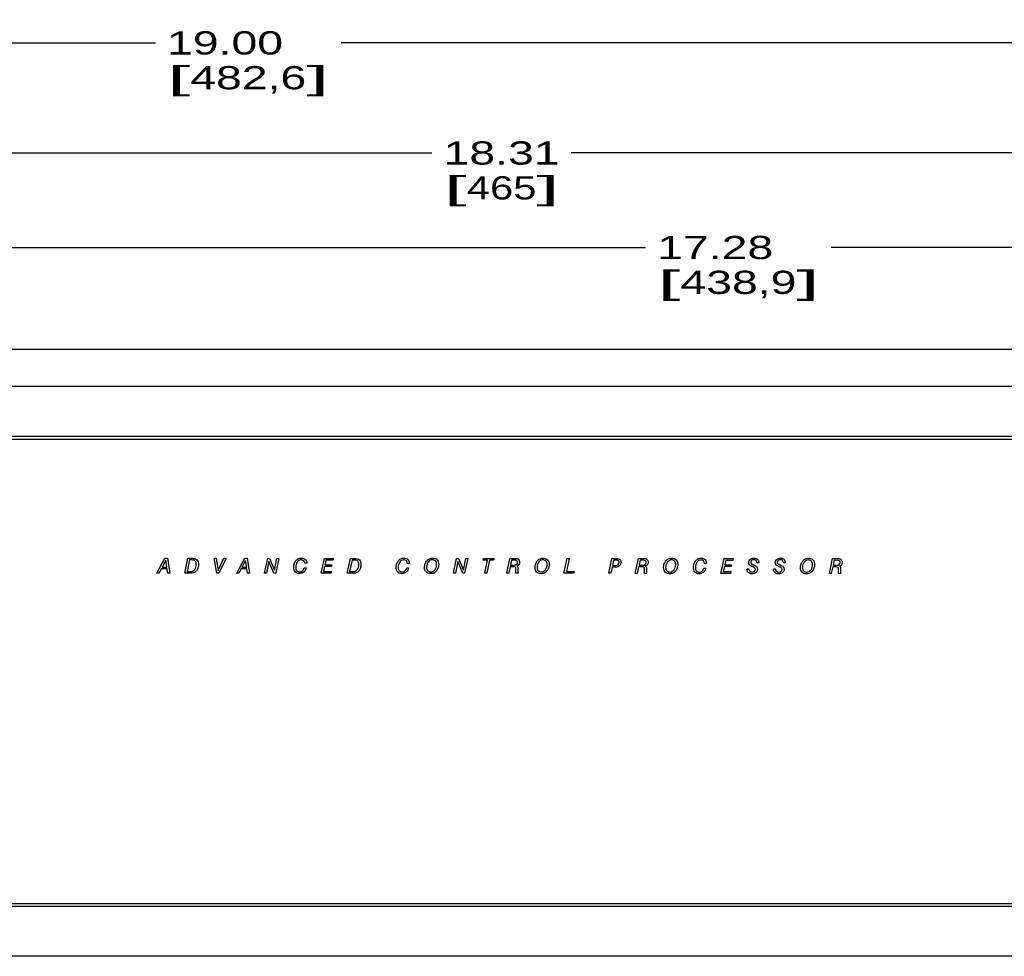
# Paper-space layout 'AV3_1' of a CAD drawing. Header units: inches. Extents: x 0 to 34, y -3.3 to 22.
# Tile 12 of 48: x 13.9 to 19.2, y 5.2 to 10.2. Entities that reach past the tile are written whole.
import ezdxf
from ezdxf.enums import TextEntityAlignment as Align

# ---------------------------------------------------------------- set-up
doc = ezdxf.new("R2010")
doc.units = ezdxf.units.IN
doc.header["$LTSCALE"] = 1.87
doc.header["$MEASUREMENT"] = 0
doc.layers.get('0').update_dxf_attribs({"linetype": 'CONTINUOUS'})
doc.layers.add('DIM', color=7, linetype='CONTINUOUS')
doc.dimstyles.new('DIMSTYLE_1', dxfattribs={"dimtxt": 0.125, "dimasz": 0.18, "dimexe": 0.125, "dimexo": 0.0625, "dimgap": 0.0625, "dimtad": 0, "dimtih": 1, "dimtoh": 1, "dimzin": 4, "dimdsep": 46, "dimtxsty": 'Standard', "dimblk": '_FILLED', "dimblk1": '_FILLED', "dimblk2": '_FILLED', "dimcen": 0.09, "dimadec": 0, "dimazin": 0, "dimtp": 0.01, "dimtm": 0.01, "dimtfac": 1, "dimtofl": 0, "dimtmove": 0, "dimatfit": 3, "dimldrblk": '_FILLED', "dimfxl": 0, "dimtolj": 1, "dimtzin": 4, "dimarcsym": 0})

# ---------------------------------------------------------------- blocks, each defined once
blk = doc.blocks.new('_FILLED')
at = {"color": 0, "linetype": 'ByBlock'}
blk.add_solid([(0, 0), (-1, 0.174), (-1, -0.174)], dxfattribs=at)
blk = doc.blocks.new('*D5')
at = {"layer": 'DIM', "color": 2, "linetype": 'Continuous'}
for p, q in [((6.9527, 8.3751), (6.9527, 10.2105)), ((25.9527, 8.3751), (25.9527, 10.2105)), ((6.9527, 10.0855), (14.5877, 10.0855)), ((25.9527, 10.0855), (15.5877, 10.0855))]:
    blk.add_line(p, q, dxfattribs=at)
at = {"layer": 'DIM', "color": 2, "linetype": 'Continuous', "xscale": 0.18, "yscale": 0.18, "zscale": 0.18, "rotation": 180}
blk.add_blockref('_FILLED', (6.9527, 10.0855), dxfattribs=at)
at = {"layer": 'DIM', "color": 2, "linetype": 'Continuous', "xscale": 0.18, "yscale": 0.18, "zscale": 0.18}
blk.add_blockref('_FILLED', (25.9527, 10.0855), dxfattribs=at)
at = {"layer": 'DIM', "color": 2, "linetype": 'Continuous'}
for s, width, p, p2 in [('19.00', 1.362964, (14.6502, 10.023), (15.2752, 10.023)), ('[', 1.498984, (14.6502, 9.8355), (14.7752, 9.8355)), ('482,6', 1.111027, (14.7752, 9.8355), (15.4002, 9.8355)), (']', 1.498984, (15.4002, 9.8355), (15.5252, 9.8355))]:
    blk.add_text(s, height=0.125, dxfattribs=dict(at, width=width)).set_placement(p, p2, align=Align.FIT)
blk = doc.blocks.new('*D6')
at = {"layer": 'DIM', "color": 2, "linetype": 'Continuous'}
for p, q in [((7.2991, 7.7808), (7.2991, 9.6175)), ((25.6062, 7.7808), (25.6062, 9.6175)), ((7.2991, 9.4925), (16.0777, 9.4925)), ((25.6062, 9.4925), (16.8277, 9.4925))]:
    blk.add_line(p, q, dxfattribs=at)
at = {"layer": 'DIM', "color": 2, "linetype": 'Continuous', "xscale": 0.18, "yscale": 0.18, "zscale": 0.18, "rotation": 180}
blk.add_blockref('_FILLED', (7.2991, 9.4925), dxfattribs=at)
at = {"layer": 'DIM', "color": 2, "linetype": 'Continuous', "xscale": 0.18, "yscale": 0.18, "zscale": 0.18}
blk.add_blockref('_FILLED', (25.6062, 9.4925), dxfattribs=at)
at = {"layer": 'DIM', "color": 2, "linetype": 'Continuous'}
for s, width, p, p2 in [('18.31', 1.363216, (16.1402, 9.43), (16.7652, 9.43)), ('[', 1.498984, (16.1402, 9.2425), (16.2652, 9.2425)), (']', 1.498984, (16.6402, 9.2425), (16.7652, 9.2425))]:
    blk.add_text(s, height=0.125, dxfattribs=dict(at, width=width)).set_placement(p, p2, align=Align.FIT)
blk.add_text('465', height=0.125, dxfattribs=at).set_placement((16.2652, 9.2425), (16.6402, 9.2425), align=Align.FIT)
blk = doc.blocks.new('*D7')
at = {"layer": 'DIM', "color": 2, "linetype": 'Continuous'}
for p, q in [((7.8127, 8.3973), (7.8127, 9.1084)), ((25.0927, 8.3973), (25.0927, 9.1084)), ((7.8127, 8.9834), (17.2286, 8.9834)), ((25.0927, 8.9834), (18.2286, 8.9834))]:
    blk.add_line(p, q, dxfattribs=at)
at = {"layer": 'DIM', "color": 2, "linetype": 'Continuous', "xscale": 0.18, "yscale": 0.18, "zscale": 0.18, "rotation": 180}
blk.add_blockref('_FILLED', (7.8127, 8.9834), dxfattribs=at)
at = {"layer": 'DIM', "color": 2, "linetype": 'Continuous', "xscale": 0.18, "yscale": 0.18, "zscale": 0.18}
blk.add_blockref('_FILLED', (25.0927, 8.9834), dxfattribs=at)
at = {"layer": 'DIM', "color": 2, "linetype": 'Continuous'}
for s, width, p, p2 in [('17.28', 1.249788, (17.2911, 8.9209), (17.9161, 8.9209)), ('[', 1.498984, (17.2911, 8.7334), (17.4161, 8.7334)), ('438,9', 1.111027, (17.4161, 8.7334), (18.0411, 8.7334)), (']', 1.498984, (18.0411, 8.7334), (18.1661, 8.7334))]:
    blk.add_text(s, height=0.125, dxfattribs=dict(at, width=width)).set_placement(p, p2, align=Align.FIT)

psp = doc.layouts.new('AV3_1')

# ---------------------------------------------------------------- linework, layer by layer
at = {"color": 7, "linetype": 'Continuous'}
for p, q in [((25.0927, 8.4348), (7.8127, 8.4348)), ((25.0927, 8.2348), (7.8127, 8.2348)), ((25.0927, 7.9658), (7.8127, 7.9658)), ((25.0927, 5.4348), (7.8127, 5.4348)), ((25.0927, 5.1658), (7.8127, 5.1658))]:
    psp.add_line(p, q, dxfattribs=at)
at = {"color": 3, "linetype": 'Continuous'}
for p, q in [((25.0777, 7.9498), (7.8277, 7.9498)), ((7.8277, 5.4498), (25.0777, 5.4498))]:
    psp.add_line(p, q, dxfattribs=at)
at = {"color": 2, "linetype": 'Continuous'}
for p, q in [((14.5956, 7.2297), (14.6387, 7.3096)), ((14.6437, 7.2986), (14.624, 7.2616)), ((14.6387, 7.3096), (14.652, 7.3096)), ((14.6495, 7.2616), (14.6437, 7.2986)), ((14.652, 7.3096), (14.6653, 7.2297)), ((14.7458, 7.2296), (14.7629, 7.3095)), ((14.7716, 7.3004), (14.7584, 7.2386)), ((14.7629, 7.3095), (14.7857, 7.3095)), ((14.7843, 7.3004), (14.7716, 7.3004)), ((14.9178, 7.2296), (14.9043, 7.3095)), ((14.9043, 7.3095), (14.9148, 7.3095)), ((14.9148, 7.3095), (14.9252, 7.2431)), ((14.9252, 7.2431), (14.957, 7.3095)), ((14.9679, 7.3095), (14.9289, 7.2296)), ((14.957, 7.3095), (14.9679, 7.3095)), ((15.0255, 7.2295), (15.0685, 7.3094)), ((15.0735, 7.2984), (15.0539, 7.2614)), ((15.0685, 7.3094), (15.0819, 7.3094)), ((15.0793, 7.2614), (15.0735, 7.2984)), ((15.0819, 7.3094), (15.0952, 7.2295)), ((15.1756, 7.2294), (15.1925, 7.3093)), ((15.1994, 7.292), (15.1861, 7.2294)), ((15.1925, 7.3093), (15.203, 7.3093)), ((15.2257, 7.2294), (15.1994, 7.292)), ((15.203, 7.3093), (15.229, 7.2463)), ((15.229, 7.2463), (15.2424, 7.3093)), ((15.2528, 7.3093), (15.2359, 7.2294)), ((15.2424, 7.3093), (15.2528, 7.3093)), ((15.4038, 7.2826), (15.3931, 7.2826)), ((15.4812, 7.2293), (15.4981, 7.3092)), ((15.4981, 7.3092), (15.5464, 7.3092)), ((15.5066, 7.2994), (15.5014, 7.2752)), ((15.5014, 7.2752), (15.538, 7.2752)), ((15.5443, 7.2994), (15.5066, 7.2994)), ((15.538, 7.2752), (15.536, 7.2657)), ((15.5464, 7.3092), (15.5443, 7.2994)), ((15.6212, 7.2292), (15.6383, 7.3091)), ((15.647, 7.3), (15.6338, 7.2382)), ((15.6383, 7.3091), (15.6611, 7.3091)), ((15.6597, 7.3), (15.647, 7.3)), ((15.956, 7.2823), (15.9453, 7.2823)), ((16.1933, 7.229), (16.2102, 7.3089)), ((16.2171, 7.2915), (16.2038, 7.229)), ((16.2102, 7.3089), (16.2207, 7.3089)), ((16.2434, 7.2289), (16.2171, 7.2915)), ((16.2207, 7.3089), (16.2467, 7.2458)), ((16.2467, 7.2458), (16.2601, 7.3089)), ((16.2705, 7.3088), (16.2536, 7.2289)), ((16.2601, 7.3089), (16.2705, 7.3088)), ((16.3528, 7.2997), (16.3547, 7.3088)), ((16.3771, 7.2997), (16.3528, 7.2997)), ((16.3547, 7.3088), (16.4119, 7.3088)), ((16.3621, 7.2289), (16.3771, 7.2997)), ((16.3878, 7.2997), (16.3728, 7.2289)), ((16.4099, 7.2997), (16.3878, 7.2997)), ((16.4119, 7.3088), (16.4099, 7.2997)), ((16.4804, 7.2288), (16.4975, 7.3087)), ((16.4975, 7.3087), (16.5249, 7.3087)), ((16.5059, 7.2994), (16.5004, 7.2728)), ((16.5004, 7.2728), (16.5197, 7.2728)), ((16.5247, 7.2993), (16.5059, 7.2994)), ((16.7888, 7.2287), (16.8057, 7.3086)), ((16.8163, 7.3086), (16.8015, 7.2386)), ((16.8057, 7.3086), (16.8163, 7.3086)), ((17.0301, 7.2286), (17.0471, 7.3085)), ((17.0471, 7.3085), (17.0737, 7.3085)), ((17.0559, 7.2994), (17.0499, 7.2712)), ((17.0499, 7.2712), (17.0657, 7.2712)), ((17.0719, 7.2994), (17.0559, 7.2994)), ((17.1731, 7.2285), (17.1903, 7.3084)), ((17.1903, 7.3084), (17.2176, 7.3084)), ((17.1986, 7.299), (17.1931, 7.2725)), ((17.1931, 7.2725), (17.2124, 7.2725)), ((17.2174, 7.299), (17.1986, 7.299)), ((17.5571, 7.2816), (17.5464, 7.2816)), ((17.6345, 7.2283), (17.6514, 7.3082)), ((17.6514, 7.3082), (17.6997, 7.3082)), ((17.6599, 7.2984), (17.6548, 7.2742)), ((17.6548, 7.2742), (17.6913, 7.2742)), ((17.6976, 7.2984), (17.6599, 7.2984)), ((17.6913, 7.2742), (17.6893, 7.2647)), ((17.6997, 7.3082), (17.6976, 7.2984)), ((17.8381, 7.2852), (17.8277, 7.2852)), ((17.9812, 7.2852), (17.9708, 7.2852)), ((18.2185, 7.228), (18.2356, 7.3079)), ((18.2356, 7.3079), (18.263, 7.3079)), ((18.244, 7.2986), (18.2384, 7.272)), ((18.2384, 7.272), (18.2577, 7.272)), ((18.2627, 7.2985), (18.244, 7.2986)), ((14.6072, 7.2297), (14.5956, 7.2297)), ((14.6191, 7.2523), (14.6072, 7.2297)), ((14.651, 7.2523), (14.6191, 7.2523)), ((14.624, 7.2616), (14.6495, 7.2616)), ((14.6546, 7.2297), (14.651, 7.2523)), ((14.6653, 7.2297), (14.6546, 7.2297)), ((14.7757, 7.2296), (14.7458, 7.2296)), ((14.7584, 7.2386), (14.7737, 7.2386)), ((14.9289, 7.2296), (14.9178, 7.2296)), ((15.037, 7.2295), (15.0255, 7.2295)), ((15.049, 7.2521), (15.037, 7.2295)), ((15.0808, 7.2521), (15.049, 7.2521)), ((15.0539, 7.2614), (15.0793, 7.2614)), ((15.0844, 7.2295), (15.0808, 7.2521)), ((15.0952, 7.2295), (15.0844, 7.2295)), ((15.1861, 7.2294), (15.1756, 7.2294)), ((15.2359, 7.2294), (15.2257, 7.2294)), ((15.3896, 7.2578), (15.3997, 7.2578)), ((15.5323, 7.2293), (15.4812, 7.2293)), ((15.4994, 7.2657), (15.4936, 7.2391)), ((15.4936, 7.2391), (15.5344, 7.239)), ((15.536, 7.2657), (15.4994, 7.2657)), ((15.5344, 7.239), (15.5323, 7.2293)), ((15.6511, 7.2292), (15.6212, 7.2292)), ((15.6338, 7.2382), (15.6491, 7.2382)), ((15.9417, 7.2575), (15.9519, 7.2575)), ((16.2038, 7.229), (16.1933, 7.229)), ((16.2536, 7.2289), (16.2434, 7.2289)), ((16.3728, 7.2289), (16.3621, 7.2289)), ((16.4908, 7.2288), (16.4804, 7.2288)), ((16.4983, 7.2635), (16.4908, 7.2288)), ((16.5154, 7.2635), (16.4983, 7.2635)), ((16.5292, 7.2409), (16.5299, 7.2499)), ((16.5425, 7.2288), (16.5299, 7.2288)), ((16.541, 7.2517), (16.5405, 7.2437)), ((16.8408, 7.2287), (16.7888, 7.2287)), ((16.8015, 7.2386), (16.8429, 7.2385)), ((16.8429, 7.2385), (16.8408, 7.2287)), ((17.0407, 7.2286), (17.0301, 7.2286)), ((17.0479, 7.262), (17.0407, 7.2286)), ((17.0649, 7.262), (17.0479, 7.262)), ((17.1835, 7.2285), (17.1731, 7.2285)), ((17.1911, 7.2632), (17.1835, 7.2285)), ((17.2082, 7.2632), (17.1911, 7.2632)), ((17.2219, 7.2406), (17.2226, 7.2496)), ((17.2353, 7.2285), (17.2226, 7.2285)), ((17.2337, 7.2513), (17.2333, 7.2434)), ((17.5429, 7.2568), (17.5531, 7.2568)), ((17.6856, 7.2283), (17.6345, 7.2283)), ((17.6527, 7.2648), (17.6469, 7.2381)), ((17.6469, 7.2381), (17.6877, 7.238)), ((17.6893, 7.2647), (17.6527, 7.2648)), ((17.6877, 7.238), (17.6856, 7.2283)), ((17.7748, 7.253), (17.7849, 7.253)), ((17.9179, 7.253), (17.9279, 7.253)), ((18.2288, 7.228), (18.2185, 7.228)), ((18.2364, 7.2627), (18.2288, 7.228)), ((18.2535, 7.2627), (18.2364, 7.2627)), ((18.2673, 7.2401), (18.2679, 7.2491)), ((18.2806, 7.228), (18.268, 7.228)), ((18.279, 7.2508), (18.2786, 7.2429))]:
    psp.add_line(p, q, dxfattribs=at)
for points, knots in [([(14.7737, 7.2386), (14.7791, 7.2386), (14.7889, 7.2386), (14.8005, 7.248), (14.8065, 7.2613), (14.8088, 7.2773), (14.8057, 7.298), (14.7906, 7.3004), (14.7843, 7.3004)], [0, 0, 0, 0, 0.167928, 0.288862, 0.440452, 0.606936, 0.803024, 1, 1, 1, 1]), ([(14.7857, 7.3095), (14.7947, 7.3095), (14.8156, 7.3058), (14.8207, 7.2784), (14.8179, 7.2582), (14.8114, 7.2449), (14.8042, 7.2374), (14.7976, 7.2329), (14.788, 7.2296), (14.7803, 7.2296), (14.7757, 7.2296)], [0, 0, 0, 0, 0.212931, 0.422296, 0.572126, 0.704966, 0.761576, 0.818894, 0.89097, 1, 1, 1, 1]), ([(15.3997, 7.2578), (15.3979, 7.2493), (15.3893, 7.2328), (15.3637, 7.2239), (15.3366, 7.2335), (15.3315, 7.2574), (15.3331, 7.271), (15.3342, 7.2756)], [0, 0, 0, 0, 0.223637, 0.437817, 0.648483, 0.8777, 1, 1, 1, 1]), ([(15.3342, 7.2756), (15.3345, 7.2769), (15.3365, 7.2838), (15.3424, 7.2959), (15.3561, 7.3083), (15.3755, 7.3126), (15.3981, 7.3065), (15.4034, 7.2901), (15.4038, 7.2826)], [0, 0, 0, 0, 0.039642, 0.211252, 0.38656, 0.561233, 0.779493, 1, 1, 1, 1]), ([(15.3931, 7.2826), (15.3929, 7.2875), (15.3892, 7.2984), (15.3738, 7.3024), (15.36, 7.2992), (15.3504, 7.289), (15.3447, 7.2759), (15.3432, 7.2655), (15.3433, 7.2594), (15.3434, 7.2584)], [0, 0, 0, 0, 0.169455, 0.342069, 0.486968, 0.637481, 0.801153, 0.966463, 1, 1, 1, 1]), ([(15.6491, 7.2382), (15.6545, 7.2382), (15.6643, 7.2382), (15.6759, 7.2476), (15.6819, 7.2609), (15.6842, 7.2769), (15.6811, 7.2976), (15.666, 7.3), (15.6597, 7.3)], [0, 0, 0, 0, 0.167928, 0.288862, 0.440452, 0.606936, 0.803024, 1, 1, 1, 1]), ([(15.6611, 7.3091), (15.6701, 7.3091), (15.691, 7.3054), (15.6961, 7.278), (15.6933, 7.2578), (15.6868, 7.2445), (15.6796, 7.237), (15.673, 7.2325), (15.6634, 7.2292), (15.6557, 7.2292), (15.6511, 7.2292)], [0, 0, 0, 0, 0.212931, 0.422296, 0.572126, 0.704966, 0.761576, 0.818894, 0.89097, 1, 1, 1, 1]), ([(15.9519, 7.2575), (15.9501, 7.249), (15.9415, 7.2326), (15.9159, 7.2236), (15.8888, 7.2332), (15.8836, 7.2572), (15.8853, 7.2707), (15.8864, 7.2753)], [0, 0, 0, 0, 0.223637, 0.437817, 0.648483, 0.8777, 1, 1, 1, 1]), ([(15.8864, 7.2753), (15.8867, 7.2766), (15.8886, 7.2835), (15.8946, 7.2956), (15.9083, 7.3081), (15.9277, 7.3123), (15.9503, 7.3062), (15.9555, 7.2898), (15.956, 7.2823)], [0, 0, 0, 0, 0.039642, 0.211252, 0.38656, 0.561233, 0.779493, 1, 1, 1, 1]), ([(15.9453, 7.2823), (15.9451, 7.2873), (15.9414, 7.2982), (15.926, 7.3022), (15.9122, 7.2989), (15.9026, 7.2887), (15.8969, 7.2757), (15.8954, 7.2653), (15.8955, 7.2592), (15.8956, 7.2582)], [0, 0, 0, 0, 0.169455, 0.342069, 0.486968, 0.637481, 0.801153, 0.966463, 1, 1, 1, 1]), ([(16.0375, 7.2607), (16.0375, 7.2674), (16.04, 7.2806), (16.0492, 7.2975), (16.0639, 7.3088), (16.0838, 7.3128), (16.1088, 7.3049), (16.1139, 7.2851), (16.1137, 7.2753), (16.1137, 7.2746)], [0, 0, 0, 0, 0.155813, 0.309889, 0.441385, 0.576364, 0.776285, 0.984345, 1, 1, 1, 1]), ([(16.1137, 7.2746), (16.1135, 7.2685), (16.1108, 7.2562), (16.1018, 7.2399), (16.0871, 7.2289), (16.0674, 7.225), (16.0477, 7.2312), (16.0386, 7.2469), (16.0375, 7.2559), (16.0375, 7.2607)], [0, 0, 0, 0, 0.14559, 0.305982, 0.438794, 0.577019, 0.783238, 0.884284, 1, 1, 1, 1]), ([(16.0802, 7.3017), (16.076, 7.3017), (16.0678, 7.2998), (16.057, 7.2908), (16.0503, 7.2771), (16.0472, 7.2603), (16.0515, 7.2409), (16.0652, 7.2361), (16.0717, 7.2361), (16.0721, 7.2361)], [0, 0, 0, 0, 0.128284, 0.260394, 0.426243, 0.598951, 0.80057, 0.987701, 1, 1, 1, 1]), ([(16.0721, 7.2361), (16.0757, 7.2363), (16.0831, 7.2381), (16.0936, 7.2463), (16.1008, 7.2603), (16.1041, 7.2776), (16.0993, 7.2971), (16.0863, 7.3016), (16.0802, 7.3017)], [0, 0, 0, 0, 0.113327, 0.241195, 0.418465, 0.608838, 0.809274, 1, 1, 1, 1]), ([(16.5197, 7.2728), (16.5246, 7.2728), (16.5348, 7.2742), (16.5404, 7.287), (16.5362, 7.2985), (16.5284, 7.2993), (16.5247, 7.2993)], [0, 0, 0, 0, 0.312363, 0.57494, 0.766858, 1, 1, 1, 1]), ([(16.5249, 7.3087), (16.5283, 7.3087), (16.5341, 7.3087), (16.5423, 7.3054), (16.5483, 7.2986), (16.5503, 7.2875), (16.5474, 7.2746), (16.5393, 7.2688), (16.5351, 7.2673)], [0, 0, 0, 0, 0.161252, 0.26881, 0.412726, 0.566755, 0.788334, 1, 1, 1, 1]), ([(16.6328, 7.2605), (16.6328, 7.2671), (16.6353, 7.2803), (16.6445, 7.2972), (16.6592, 7.3085), (16.6791, 7.3126), (16.7041, 7.3046), (16.7091, 7.2848), (16.709, 7.275), (16.709, 7.2744)], [0, 0, 0, 0, 0.155813, 0.309889, 0.441385, 0.576364, 0.776285, 0.984345, 1, 1, 1, 1]), ([(16.709, 7.2744), (16.7088, 7.2682), (16.7061, 7.2559), (16.6971, 7.2397), (16.6824, 7.2286), (16.6627, 7.2247), (16.643, 7.231), (16.6339, 7.2466), (16.6328, 7.2557), (16.6328, 7.2605)], [0, 0, 0, 0, 0.14559, 0.305981, 0.438793, 0.577017, 0.783236, 0.884284, 1, 1, 1, 1]), ([(16.6755, 7.3014), (16.6713, 7.3014), (16.663, 7.2995), (16.6523, 7.2905), (16.6456, 7.2768), (16.6424, 7.2601), (16.6468, 7.2406), (16.6605, 7.2358), (16.667, 7.2359), (16.6674, 7.2359)], [0, 0, 0, 0, 0.128284, 0.260394, 0.426243, 0.598951, 0.80057, 0.987701, 1, 1, 1, 1]), ([(16.6674, 7.2359), (16.671, 7.236), (16.6783, 7.2378), (16.6889, 7.246), (16.6961, 7.2601), (16.6994, 7.2773), (16.6946, 7.2968), (16.6815, 7.3013), (16.6755, 7.3014)], [0, 0, 0, 0, 0.113327, 0.241195, 0.418465, 0.608838, 0.809274, 1, 1, 1, 1]), ([(17.0737, 7.3085), (17.0795, 7.3085), (17.0925, 7.3056), (17.0983, 7.286), (17.0901, 7.2643), (17.073, 7.262), (17.0649, 7.262)], [0, 0, 0, 0, 0.221557, 0.431892, 0.693761, 1, 1, 1, 1]), ([(17.0657, 7.2712), (17.0709, 7.2712), (17.0821, 7.2723), (17.0868, 7.286), (17.0836, 7.2983), (17.0755, 7.2994), (17.0719, 7.2994)], [0, 0, 0, 0, 0.316991, 0.583405, 0.780781, 1, 1, 1, 1]), ([(17.2124, 7.2725), (17.2173, 7.2725), (17.2276, 7.2739), (17.2331, 7.2866), (17.2289, 7.2982), (17.2211, 7.299), (17.2174, 7.299)], [0, 0, 0, 0, 0.312363, 0.57494, 0.766858, 1, 1, 1, 1]), ([(17.2176, 7.3084), (17.221, 7.3084), (17.2268, 7.3084), (17.235, 7.305), (17.241, 7.2983), (17.243, 7.2872), (17.2401, 7.2743), (17.232, 7.2685), (17.2278, 7.267)], [0, 0, 0, 0, 0.161252, 0.26881, 0.412726, 0.566755, 0.788334, 1, 1, 1, 1]), ([(17.3255, 7.2601), (17.3255, 7.2668), (17.328, 7.28), (17.3372, 7.2969), (17.3519, 7.3082), (17.3718, 7.3122), (17.3968, 7.3043), (17.4019, 7.2845), (17.4017, 7.2747), (17.4017, 7.274)], [0, 0, 0, 0, 0.155813, 0.309889, 0.441385, 0.576364, 0.776285, 0.984345, 1, 1, 1, 1]), ([(17.4017, 7.274), (17.4015, 7.2679), (17.3988, 7.2556), (17.3898, 7.2393), (17.3751, 7.2283), (17.3554, 7.2244), (17.3357, 7.2306), (17.3266, 7.2463), (17.3255, 7.2553), (17.3255, 7.2601)], [0, 0, 0, 0, 0.14559, 0.305983, 0.438795, 0.57702, 0.78324, 0.884285, 1, 1, 1, 1]), ([(17.3682, 7.3011), (17.364, 7.3011), (17.3558, 7.2992), (17.345, 7.2902), (17.3383, 7.2765), (17.3352, 7.2597), (17.3395, 7.2403), (17.3532, 7.2355), (17.3597, 7.2355), (17.3601, 7.2356)], [0, 0, 0, 0, 0.128284, 0.260394, 0.426243, 0.598951, 0.80057, 0.987701, 1, 1, 1, 1]), ([(17.3601, 7.2356), (17.3637, 7.2357), (17.3711, 7.2375), (17.3816, 7.2457), (17.3888, 7.2597), (17.3921, 7.277), (17.3873, 7.2965), (17.3743, 7.301), (17.3682, 7.3011)], [0, 0, 0, 0, 0.113327, 0.241195, 0.418465, 0.608838, 0.809274, 1, 1, 1, 1]), ([(17.5531, 7.2568), (17.5512, 7.2483), (17.5426, 7.2318), (17.5171, 7.2229), (17.49, 7.2325), (17.4848, 7.2564), (17.4864, 7.27), (17.4875, 7.2746)], [0, 0, 0, 0, 0.223637, 0.437817, 0.648483, 0.8777, 1, 1, 1, 1]), ([(17.4875, 7.2746), (17.4878, 7.2759), (17.4898, 7.2828), (17.4957, 7.2949), (17.5094, 7.3074), (17.5288, 7.3116), (17.5514, 7.3055), (17.5567, 7.2891), (17.5571, 7.2816)], [0, 0, 0, 0, 0.039642, 0.211252, 0.38656, 0.561233, 0.779493, 1, 1, 1, 1]), ([(17.5464, 7.2816), (17.5462, 7.2865), (17.5425, 7.2974), (17.5271, 7.3014), (17.5133, 7.2982), (17.5037, 7.288), (17.498, 7.2749), (17.4965, 7.2645), (17.4967, 7.2584), (17.4967, 7.2574)], [0, 0, 0, 0, 0.169455, 0.342069, 0.486968, 0.637481, 0.801153, 0.966463, 1, 1, 1, 1]), ([(17.8058, 7.2641), (17.7995, 7.2668), (17.7876, 7.2708), (17.7822, 7.289), (17.7906, 7.307), (17.8088, 7.3112), (17.8208, 7.3096), (17.8248, 7.308)], [0, 0, 0, 0, 0.239394, 0.392359, 0.607112, 0.85277, 1, 1, 1, 1]), ([(17.8111, 7.2736), (17.817, 7.271), (17.8278, 7.2667), (17.8337, 7.2489), (17.8249, 7.2292), (17.8048, 7.2246), (17.7919, 7.2268), (17.7879, 7.2287)], [0, 0, 0, 0, 0.215965, 0.35901, 0.588748, 0.849054, 1, 1, 1, 1]), ([(17.8277, 7.2856), (17.8277, 7.2897), (17.8252, 7.2994), (17.8112, 7.3023), (17.7988, 7.2998), (17.7945, 7.2918), (17.7946, 7.2883)], [0, 0, 0, 0, 0.258025, 0.526648, 0.787021, 1, 1, 1, 1]), ([(17.7946, 7.2883), (17.7946, 7.2881), (17.7948, 7.2855), (17.7983, 7.2792), (17.8054, 7.2761), (17.81, 7.274), (17.8111, 7.2736)], [0, 0, 0, 0, 0.02225, 0.345349, 0.847097, 1, 1, 1, 1]), ([(17.8248, 7.308), (17.8272, 7.307), (17.8348, 7.3024), (17.8381, 7.2925), (17.8381, 7.2862)], [0, 0, 0, 0, 0.290148, 1, 1, 1, 1]), ([(17.9488, 7.2641), (17.9425, 7.2667), (17.9307, 7.2708), (17.9253, 7.2889), (17.9336, 7.307), (17.9519, 7.3112), (17.9639, 7.3095), (17.9679, 7.3079)], [0, 0, 0, 0, 0.239394, 0.392359, 0.607112, 0.85277, 1, 1, 1, 1]), ([(17.9542, 7.2735), (17.96, 7.2709), (17.9709, 7.2666), (17.9768, 7.2488), (17.968, 7.2291), (17.9479, 7.2245), (17.935, 7.2268), (17.931, 7.2286)], [0, 0, 0, 0, 0.215965, 0.35901, 0.588748, 0.849054, 1, 1, 1, 1]), ([(17.9708, 7.2855), (17.9708, 7.2897), (17.9682, 7.2994), (17.9543, 7.3022), (17.9419, 7.2997), (17.9376, 7.2917), (17.9377, 7.2883)], [0, 0, 0, 0, 0.258025, 0.526648, 0.787021, 1, 1, 1, 1]), ([(17.9377, 7.2883), (17.9377, 7.2881), (17.9379, 7.2854), (17.9414, 7.2792), (17.9485, 7.276), (17.9531, 7.274), (17.9542, 7.2735)], [0, 0, 0, 0, 0.022252, 0.345477, 0.847083, 1, 1, 1, 1]), ([(17.9679, 7.3079), (17.9703, 7.307), (17.9779, 7.3024), (17.9812, 7.2925), (17.9812, 7.2861)], [0, 0, 0, 0, 0.290148, 1, 1, 1, 1]), ([(18.0627, 7.2598), (18.0628, 7.2665), (18.0652, 7.2797), (18.0745, 7.2965), (18.0891, 7.3078), (18.109, 7.3119), (18.134, 7.3039), (18.1391, 7.2842), (18.139, 7.2744), (18.1389, 7.2737)], [0, 0, 0, 0, 0.155813, 0.309889, 0.441385, 0.576364, 0.776285, 0.984345, 1, 1, 1, 1]), ([(18.1389, 7.2737), (18.1387, 7.2676), (18.1361, 7.2552), (18.127, 7.239), (18.1123, 7.228), (18.0926, 7.2241), (18.0729, 7.2303), (18.0638, 7.246), (18.0627, 7.255), (18.0627, 7.2598)], [0, 0, 0, 0, 0.14559, 0.305981, 0.438793, 0.577017, 0.783236, 0.884284, 1, 1, 1, 1]), ([(18.1054, 7.3007), (18.1012, 7.3008), (18.093, 7.2988), (18.0822, 7.2899), (18.0755, 7.2761), (18.0724, 7.2594), (18.0767, 7.2399), (18.0905, 7.2351), (18.0969, 7.2352), (18.0973, 7.2352)], [0, 0, 0, 0, 0.128284, 0.260394, 0.426243, 0.598951, 0.80057, 0.987701, 1, 1, 1, 1]), ([(18.0973, 7.2352), (18.1009, 7.2353), (18.1083, 7.2372), (18.1189, 7.2453), (18.126, 7.2594), (18.1293, 7.2766), (18.1245, 7.2961), (18.1115, 7.3007), (18.1054, 7.3007)], [0, 0, 0, 0, 0.113327, 0.241195, 0.418465, 0.608838, 0.809274, 1, 1, 1, 1]), ([(18.2577, 7.272), (18.2627, 7.272), (18.2729, 7.2734), (18.2785, 7.2862), (18.2742, 7.2977), (18.2664, 7.2985), (18.2627, 7.2985)], [0, 0, 0, 0, 0.312363, 0.57494, 0.766858, 1, 1, 1, 1]), ([(18.263, 7.3079), (18.2664, 7.3079), (18.2721, 7.3079), (18.2804, 7.3046), (18.2864, 7.2978), (18.2883, 7.2867), (18.2855, 7.2738), (18.2774, 7.268), (18.2732, 7.2665)], [0, 0, 0, 0, 0.161252, 0.26881, 0.412726, 0.566755, 0.788334, 1, 1, 1, 1]), ([(15.3434, 7.2584), (15.3437, 7.2526), (15.3466, 7.2407), (15.3644, 7.234), (15.3819, 7.2406), (15.3875, 7.2518), (15.3896, 7.2578)], [0, 0, 0, 0, 0.242908, 0.493524, 0.722884, 1, 1, 1, 1]), ([(15.8956, 7.2582), (15.8959, 7.2523), (15.8988, 7.2404), (15.9166, 7.2337), (15.9341, 7.2404), (15.9397, 7.2515), (15.9417, 7.2575)], [0, 0, 0, 0, 0.242908, 0.493524, 0.722884, 1, 1, 1, 1]), ([(16.5299, 7.2499), (16.5299, 7.2503), (16.53, 7.2513), (16.5301, 7.2552), (16.5281, 7.2641), (16.5194, 7.2635), (16.5154, 7.2635)], [0, 0, 0, 0, 0.050412, 0.125753, 0.498493, 1, 1, 1, 1]), ([(16.5299, 7.2288), (16.5296, 7.2298), (16.529, 7.2317), (16.5288, 7.2346), (16.529, 7.2376), (16.5291, 7.2397), (16.5292, 7.2409)], [0, 0, 0, 0, 0.246042, 0.493203, 0.701932, 1, 1, 1, 1]), ([(16.5351, 7.2673), (16.537, 7.2663), (16.5408, 7.263), (16.5411, 7.2572), (16.5411, 7.2534), (16.541, 7.2522), (16.541, 7.2517)], [0, 0, 0, 0, 0.358139, 0.782665, 0.91422, 1, 1, 1, 1]), ([(16.5405, 7.2437), (16.5405, 7.2427), (16.5404, 7.2411), (16.5403, 7.2377), (16.5403, 7.2342), (16.5417, 7.2316), (16.5425, 7.2309)], [0, 0, 0, 0, 0.212746, 0.376176, 0.762073, 1, 1, 1, 1]), ([(17.2226, 7.2496), (17.2226, 7.25), (17.2227, 7.251), (17.2229, 7.2549), (17.2208, 7.2638), (17.2121, 7.2632), (17.2082, 7.2632)], [0, 0, 0, 0, 0.050412, 0.125753, 0.498493, 1, 1, 1, 1]), ([(17.2226, 7.2285), (17.2223, 7.2294), (17.2217, 7.2314), (17.2215, 7.2343), (17.2217, 7.2373), (17.2218, 7.2394), (17.2219, 7.2406)], [0, 0, 0, 0, 0.246042, 0.493203, 0.701932, 1, 1, 1, 1]), ([(17.2278, 7.267), (17.2297, 7.266), (17.2335, 7.2626), (17.2338, 7.2569), (17.2338, 7.2531), (17.2337, 7.2518), (17.2337, 7.2513)], [0, 0, 0, 0, 0.358139, 0.782665, 0.91422, 1, 1, 1, 1]), ([(17.2333, 7.2434), (17.2332, 7.2424), (17.2331, 7.2408), (17.233, 7.2374), (17.233, 7.2338), (17.2344, 7.2313), (17.2353, 7.2306)], [0, 0, 0, 0, 0.212746, 0.376176, 0.762073, 1, 1, 1, 1]), ([(17.4967, 7.2574), (17.497, 7.2516), (17.4999, 7.2397), (17.5178, 7.233), (17.5352, 7.2396), (17.5408, 7.2508), (17.5429, 7.2568)], [0, 0, 0, 0, 0.242908, 0.493524, 0.722884, 1, 1, 1, 1]), ([(17.7879, 7.2287), (17.7857, 7.2297), (17.7782, 7.2346), (17.7747, 7.2444), (17.7747, 7.2509)], [0, 0, 0, 0, 0.268759, 1, 1, 1, 1]), ([(17.7849, 7.2516), (17.7849, 7.2473), (17.7882, 7.2375), (17.8027, 7.2343), (17.816, 7.2371), (17.8207, 7.2461), (17.8205, 7.2497)], [0, 0, 0, 0, 0.2488, 0.515227, 0.78037, 1, 1, 1, 1]), ([(17.8205, 7.2497), (17.8205, 7.2499), (17.8201, 7.2565), (17.812, 7.2615), (17.8058, 7.2641)], [0, 0, 0, 0, 0.027223, 1, 1, 1, 1]), ([(17.931, 7.2286), (17.9288, 7.2296), (17.9213, 7.2345), (17.9178, 7.2443), (17.9178, 7.2509)], [0, 0, 0, 0, 0.268759, 1, 1, 1, 1]), ([(17.9279, 7.2515), (17.9279, 7.2472), (17.9313, 7.2374), (17.9457, 7.2342), (17.9591, 7.237), (17.9637, 7.246), (17.9636, 7.2496)], [0, 0, 0, 0, 0.2488, 0.515227, 0.78037, 1, 1, 1, 1]), ([(17.9636, 7.2496), (17.9636, 7.2498), (17.9632, 7.2565), (17.9551, 7.2614), (17.9488, 7.264)], [0, 0, 0, 0, 0.027223, 1, 1, 1, 1]), ([(18.2679, 7.2491), (18.2679, 7.2495), (18.2681, 7.2505), (18.2682, 7.2544), (18.2662, 7.2633), (18.2575, 7.2627), (18.2535, 7.2627)], [0, 0, 0, 0, 0.050412, 0.125753, 0.498493, 1, 1, 1, 1]), ([(18.268, 7.228), (18.2676, 7.229), (18.2671, 7.2309), (18.2669, 7.2338), (18.267, 7.2368), (18.2672, 7.2389), (18.2673, 7.2401)], [0, 0, 0, 0, 0.246042, 0.493203, 0.701932, 1, 1, 1, 1]), ([(18.2732, 7.2665), (18.2751, 7.2655), (18.2789, 7.2622), (18.2792, 7.2564), (18.2791, 7.2526), (18.2791, 7.2514), (18.279, 7.2508)], [0, 0, 0, 0, 0.358139, 0.782665, 0.91422, 1, 1, 1, 1]), ([(18.2786, 7.2429), (18.2785, 7.2419), (18.2784, 7.2403), (18.2784, 7.2369), (18.2783, 7.2334), (18.2798, 7.2308), (18.2806, 7.2301)], [0, 0, 0, 0, 0.212746, 0.376176, 0.762073, 1, 1, 1, 1])]:
    psp.add_open_spline(points, degree=3, knots=knots, dxfattribs=at)

# ---------------------------------------------------------------- dimensions: what is measured, and where the dimension line sits
at = {"layer": 'DIM', "color": 2, "linetype": 'Continuous'}
for base, p1, p2, picture, middle in [((25.9527, 10.0855), (6.9527, 8.3126), (25.9527, 8.3126), '*D5', (15.0877, 9.9917)), ((25.6062, 9.4925), (7.2991, 7.7183), (25.6062, 7.7183), '*D6', (16.4527, 9.3987))]:
    dim = psp.add_linear_dim(base=base, p1=p1, p2=p2, dimstyle='DIMSTYLE_1', dxfattribs=at)
    dim.commit()
    dim.dimension.update_dxf_attribs({"geometry": picture, "text_midpoint": middle, "dimtype": 160})
dim = psp.add_linear_dim(base=(7.8127, 8.9834), p1=(25.0927, 8.3348), p2=(7.8127, 8.3348), angle=180, dimstyle='DIMSTYLE_1', dxfattribs=at)
dim.commit()
dim.dimension.update_dxf_attribs({"geometry": '*D7', "text_midpoint": (17.7286, 8.8897), "dimtype": 160})

doc.saveas('drawing.dxf')
